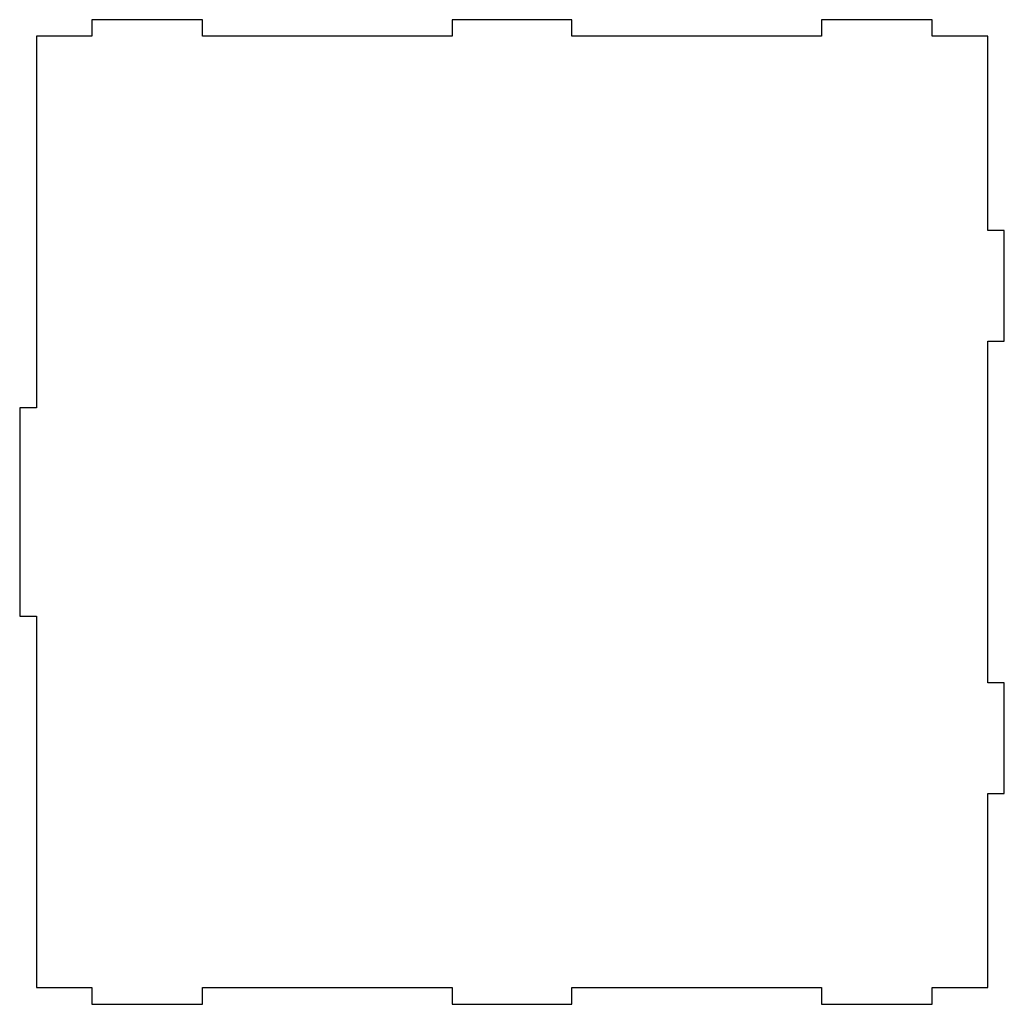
# Model space of a CAD drawing. Extents: x -948 to -771, y 394 to 572.
import ezdxf

# ---------------------------------------------------------------- set-up
doc = ezdxf.new("R2010")
doc.units = 0
doc.layers.add('PREDEFINITO', color=7, linetype='CONTINUOUS')

msp = doc.modelspace()

# ---------------------------------------------------------------- linework, layer by layer
at = {"layer": 'PREDEFINITO'}
for p, q in [((-915.44, 571.79), (-935.44, 571.79)), ((-935.44, 571.79), (-935.44, 568.79)), ((-915.44, 568.79), (-915.44, 571.79)), ((-848.84, 571.79), (-870.44, 571.79)), ((-870.44, 571.79), (-870.44, 568.79)), ((-848.84, 568.79), (-848.84, 571.79)), ((-783.84, 571.79), (-803.84, 571.79)), ((-803.84, 571.79), (-803.84, 568.79)), ((-783.84, 568.79), (-783.84, 571.79)), ((-935.44, 568.79), (-945.44, 568.79)), ((-945.44, 568.79), (-945.44, 501.79)), ((-870.44, 568.79), (-915.44, 568.79)), ((-803.84, 568.79), (-848.84, 568.79)), ((-773.84, 568.79), (-783.84, 568.79)), ((-773.84, 533.79), (-773.84, 568.79)), ((-770.84, 533.79), (-773.84, 533.79)), ((-770.84, 513.79), (-770.84, 533.79)), ((-773.84, 483.79), (-773.84, 513.79)), ((-773.84, 513.79), (-770.84, 513.79)), ((-945.44, 501.79), (-948.44, 501.79)), ((-948.44, 501.79), (-948.44, 464.19)), ((-773.84, 452.19), (-773.84, 483.79)), ((-948.44, 464.19), (-945.44, 464.19)), ((-945.44, 464.19), (-945.44, 397.19)), ((-770.84, 452.19), (-773.84, 452.19)), ((-770.84, 432.19), (-770.84, 452.19)), ((-773.84, 397.19), (-773.84, 432.19)), ((-773.84, 432.19), (-770.84, 432.19)), ((-945.44, 397.19), (-935.44, 397.19)), ((-935.44, 397.19), (-935.44, 394.19)), ((-915.44, 394.19), (-915.44, 397.19)), ((-915.44, 397.19), (-870.44, 397.19)), ((-870.44, 397.19), (-870.44, 394.19)), ((-848.84, 394.19), (-848.84, 397.19)), ((-848.84, 397.19), (-803.84, 397.19)), ((-803.84, 397.19), (-803.84, 394.19)), ((-783.84, 394.19), (-783.84, 397.19)), ((-783.84, 397.19), (-773.84, 397.19)), ((-935.44, 394.19), (-915.44, 394.19)), ((-870.44, 394.19), (-850.44, 394.19)), ((-850.44, 394.19), (-848.84, 394.19)), ((-803.84, 394.19), (-783.84, 394.19))]:
    msp.add_line(p, q, dxfattribs=at)

doc.saveas('drawing.dxf')
